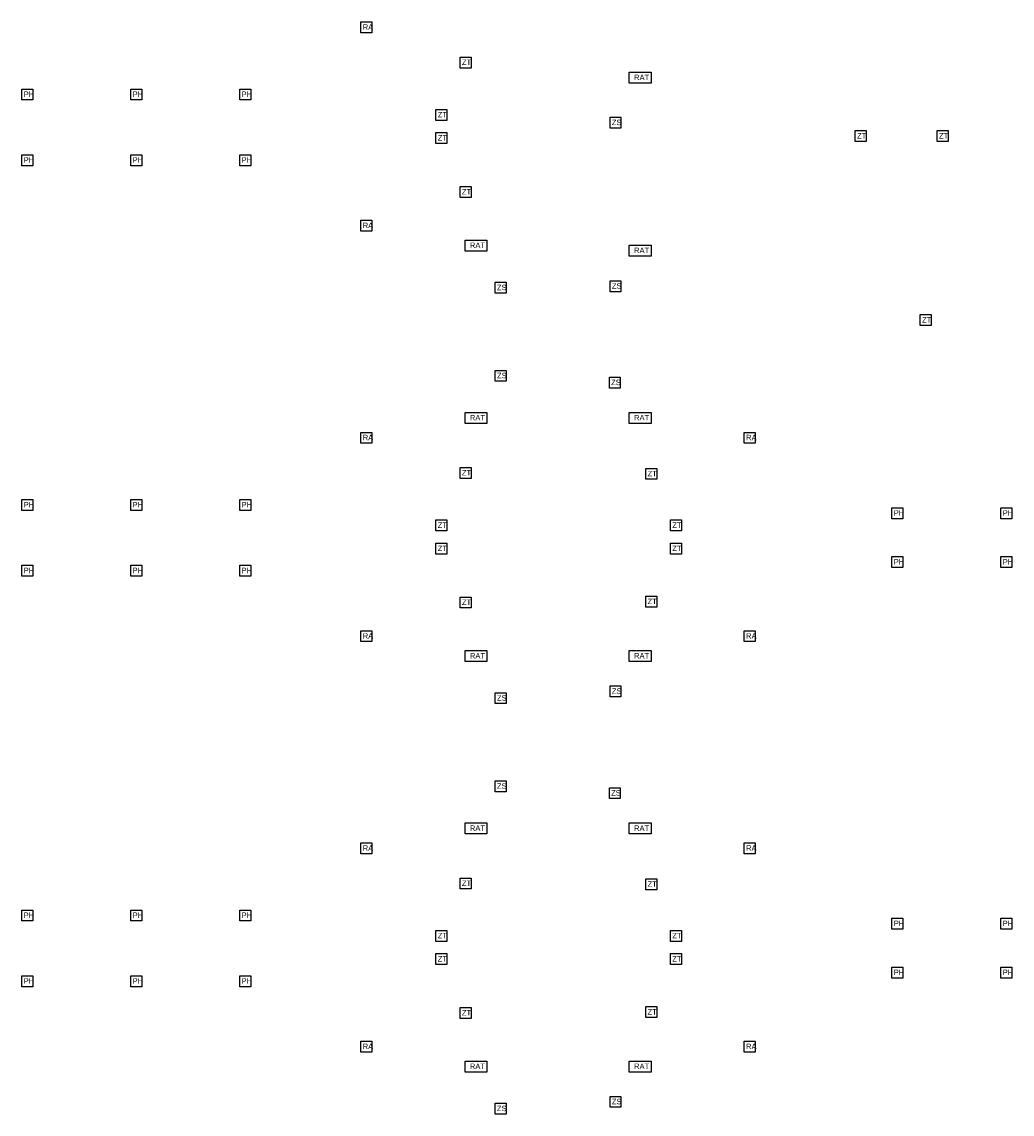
# Model space of a CAD drawing. Extents: x 46.4 to 64.4, y 5.7 to 45.9.
# Tile 1 of 2: x 46.4 to 64.4, y 5.7 to 25.7. Entities that reach past the tile are written whole.
import ezdxf

# ---------------------------------------------------------------- set-up
doc = ezdxf.new("R2010")
doc.units = 0
doc.header["$LTSCALE"] = 500
doc.layers.add('ET_Schwachstrom_Patientenruf', color=151, linetype='Continuous')

# ---------------------------------------------------------------- blocks, each defined once
blk = doc.blocks.new('Zugtaster')
at = {"layer": 'ET_Schwachstrom_Patientenruf'}
blk.add_lwpolyline([(0, 0.2), (0.2, 0.2), (0.2, 0), (0, 0)], close=True, dxfattribs=at)
at = {"layer": 'ET_Schwachstrom_Patientenruf', "insert": (0.033, 0.155), "char_height": 0.1, "width": 0.1796, "attachment_point": 1}
blk.add_mtext('ZT', dxfattribs=at)
blk = doc.blocks.new('Ruf-und-Anwesenheitstaster')
at = {"layer": 'ET_Schwachstrom_Patientenruf'}
blk.add_lwpolyline([(0, 0.2), (0.4, 0.2), (0.4, 0), (0, 0)], close=True, dxfattribs=at)
at = {"layer": 'ET_Schwachstrom_Patientenruf', "insert": (0.089, 0.155), "char_height": 0.1, "width": 0.1796, "attachment_point": 1}
blk.add_mtext('RAT', dxfattribs=at)
blk = doc.blocks.new('Patienten-Handgerät')
at = {"layer": 'ET_Schwachstrom_Patientenruf'}
blk.add_lwpolyline([(0, 0.2), (0.2, 0.2), (0.2, 0), (0, 0)], close=True, dxfattribs=at)
at = {"layer": 'ET_Schwachstrom_Patientenruf', "insert": (0.033, 0.155), "char_height": 0.1, "width": 0.1796, "attachment_point": 1}
blk.add_mtext('PH', dxfattribs=at)
blk = doc.blocks.new('Zimmersignalleuchte')
at = {"layer": 'ET_Schwachstrom_Patientenruf'}
blk.add_lwpolyline([(0, 0.2), (0.2, 0.2), (0.2, 0), (0, 0)], close=True, dxfattribs=at)
at = {"layer": 'ET_Schwachstrom_Patientenruf', "insert": (0.033, 0.155), "char_height": 0.1, "width": 0.1796, "attachment_point": 1}
blk.add_mtext('ZS', dxfattribs=at)
blk = doc.blocks.new('Ruf-Abstelltaster')
at = {"layer": 'ET_Schwachstrom_Patientenruf'}
blk.add_lwpolyline([(0, 0.2), (0.2, 0.2), (0.2, 0), (0, 0)], close=True, dxfattribs=at)
at = {"layer": 'ET_Schwachstrom_Patientenruf', "insert": (0.033, 0.155), "char_height": 0.1, "width": 0.1796, "attachment_point": 1}
blk.add_mtext('RA', dxfattribs=at)

msp = doc.modelspace()

# ---------------------------------------------------------------- block references
at = {"layer": 'ET_Schwachstrom_Patientenruf'}
for name, p in [('Ruf-Abstelltaster', (52.547, 25.462)), ('Zugtaster', (54.36, 24.819)), ('Ruf-und-Anwesenheitstaster', (57.45, 24.542)), ('Patienten-Handgerät', (46.351, 24.235)), ('Patienten-Handgerät', (48.342, 24.235)), ('Patienten-Handgerät', (50.333, 24.235)), ('Zugtaster', (53.919, 23.862)), ('Zimmersignalleuchte', (57.1, 23.72)), ('Zugtaster', (53.919, 23.438)), ('Zugtaster', (61.581, 23.475)), ('Zugtaster', (63.078, 23.475)), ('Patienten-Handgerät', (46.351, 23.034)), ('Patienten-Handgerät', (48.342, 23.034)), ('Patienten-Handgerät', (50.333, 23.034)), ('Zugtaster', (54.36, 22.453)), ('Ruf-Abstelltaster', (52.547, 21.838)), ('Ruf-und-Anwesenheitstaster', (54.45, 21.475)), ('Ruf-und-Anwesenheitstaster', (57.45, 21.382)), ('Zimmersignalleuchte', (55, 20.705)), ('Zimmersignalleuchte', (57.1, 20.732)), ('Zugtaster', (62.77, 20.113)), ('Zimmersignalleuchte', (55, 19.095)), ('Zimmersignalleuchte', (57.087, 18.97)), ('Ruf-und-Anwesenheitstaster', (54.45, 18.325)), ('Ruf-und-Anwesenheitstaster', (57.45, 18.325)), ('Ruf-und-Anwesenheitstaster', (57.45, 18.325)), ('Ruf-Abstelltaster', (52.547, 17.962)), ('Ruf-Abstelltaster', (59.553, 17.962)), ('Zugtaster', (54.36, 17.319)), ('Zugtaster', (57.753, 17.304)), ('Patienten-Handgerät', (46.351, 16.735)), ('Patienten-Handgerät', (48.342, 16.735)), ('Patienten-Handgerät', (50.333, 16.735)), ('Patienten-Handgerät', (62.252, 16.585)), ('Patienten-Handgerät', (64.243, 16.585)), ('Zugtaster', (53.919, 16.362)), ('Zugtaster', (58.204, 16.362)), ('Zugtaster', (53.919, 15.938)), ('Zugtaster', (58.204, 15.938)), ('Patienten-Handgerät', (62.252, 15.691)), ('Patienten-Handgerät', (64.243, 15.691)), ('Patienten-Handgerät', (46.351, 15.534)), ('Patienten-Handgerät', (48.342, 15.534)), ('Patienten-Handgerät', (50.333, 15.534)), ('Zugtaster', (57.753, 14.969)), ('Zugtaster', (54.36, 14.953)), ('Ruf-Abstelltaster', (52.547, 14.338)), ('Ruf-Abstelltaster', (59.553, 14.338)), ('Ruf-und-Anwesenheitstaster', (54.45, 13.975)), ('Ruf-und-Anwesenheitstaster', (57.45, 13.975)), ('Zimmersignalleuchte', (55, 13.205)), ('Zimmersignalleuchte', (57.1, 13.33)), ('Zimmersignalleuchte', (55, 11.595)), ('Zimmersignalleuchte', (57.087, 11.47)), ('Ruf-und-Anwesenheitstaster', (54.45, 10.825)), ('Ruf-und-Anwesenheitstaster', (57.45, 10.825)), ('Ruf-Abstelltaster', (52.547, 10.462)), ('Ruf-Abstelltaster', (59.553, 10.462)), ('Zugtaster', (54.36, 9.819)), ('Zugtaster', (57.753, 9.804)), ('Patienten-Handgerät', (46.351, 9.235)), ('Patienten-Handgerät', (48.342, 9.235)), ('Patienten-Handgerät', (50.333, 9.235)), ('Patienten-Handgerät', (62.252, 9.085)), ('Patienten-Handgerät', (64.243, 9.085)), ('Zugtaster', (53.919, 8.862)), ('Zugtaster', (58.204, 8.862)), ('Zugtaster', (53.919, 8.438)), ('Zugtaster', (58.204, 8.438)), ('Patienten-Handgerät', (62.252, 8.191)), ('Patienten-Handgerät', (64.243, 8.191)), ('Patienten-Handgerät', (46.351, 8.034)), ('Patienten-Handgerät', (48.342, 8.034)), ('Patienten-Handgerät', (50.333, 8.034)), ('Zugtaster', (54.36, 7.453)), ('Zugtaster', (57.753, 7.469)), ('Ruf-Abstelltaster', (52.547, 6.838)), ('Ruf-Abstelltaster', (59.553, 6.838)), ('Ruf-und-Anwesenheitstaster', (54.45, 6.475)), ('Ruf-und-Anwesenheitstaster', (57.45, 6.475)), ('Zimmersignalleuchte', (57.1, 5.83)), ('Zimmersignalleuchte', (55, 5.705))]:
    msp.add_blockref(name, p, dxfattribs=at)

doc.saveas('drawing.dxf')
